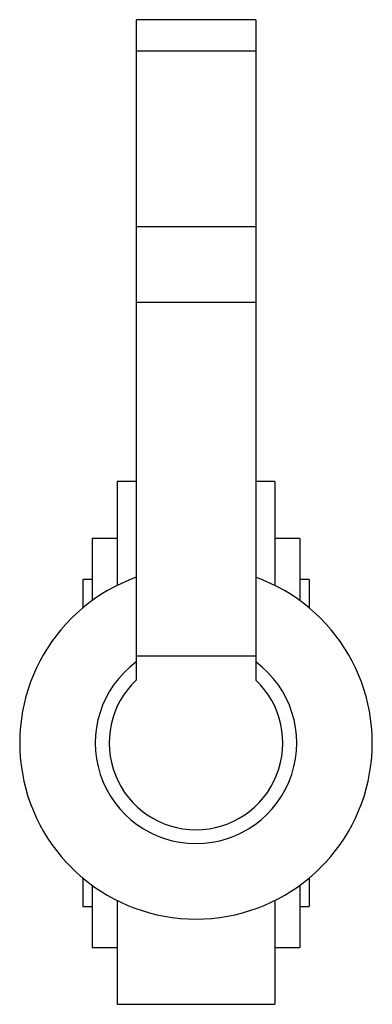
# Paper-space layout '_Superiore' of a CAD drawing. Header units: millimetres. Extents: x -28 to 28, y -42 to 115.
import ezdxf

# ---------------------------------------------------------------- set-up
doc = ezdxf.new("R2010")
doc.units = ezdxf.units.MM

psp = doc.layouts.new('_Superiore')

# ---------------------------------------------------------------- linework, layer by layer
at = {"color": 7, "linetype": 'Continuous', "lineweight": 25}
for p, q in [((-9.5, 115), (-9.5, 10)), ((9.5, 115), (-9.5, 115)), ((9.5, 115), (9.5, 10)), ((9.5, 110), (-9.5, 110)), ((9.5, 82.04), (-9.5, 82.04)), ((9.5, 70.05), (-9.5, 70.05)), ((-9.5, 41.55), (-12.5, 41.55)), ((-12.5, 41.55), (-12.5, 25.05)), ((12.5, 41.55), (9.5, 41.55)), ((12.5, 41.55), (12.5, 25.05)), ((-12.5, 32.5), (-16.5, 32.5)), ((-16.5, 32.5), (-16.5, 22.62)), ((16.5, 32.5), (12.5, 32.5)), ((16.5, 32.5), (16.5, 22.62)), ((-16.5, 26), (-18, 26)), ((-18, 26), (-18, 21.45)), ((18, 26), (16.5, 26)), ((18, 26), (18, 21.45)), ((9.5, 13.79), (-9.5, 13.79)), ((-18, -21.45), (-18, -26)), ((18, -21.45), (18, -26)), ((-16.5, -22.62), (-16.5, -32.5)), ((16.5, -22.62), (16.5, -32.5)), ((-18, -26), (-16.5, -26)), ((-12.5, -25.05), (-12.5, -41.55)), ((12.5, -25.05), (12.5, -41.55)), ((16.5, -26), (18, -26)), ((-16.5, -32.5), (-12.5, -32.5)), ((12.5, -32.5), (16.5, -32.5)), ((-12.5, -41.55), (12.5, -41.55))]:
    psp.add_line(p, q, dxfattribs=at)
for radius, start, end in [(28, 109.8334, 70.1666), (16, 126.4236, 53.5764), (13.79, 133.5324, 46.4676)]:
    psp.add_arc((0, 0), radius, start, end, dxfattribs=at)

doc.saveas('drawing.dxf')
